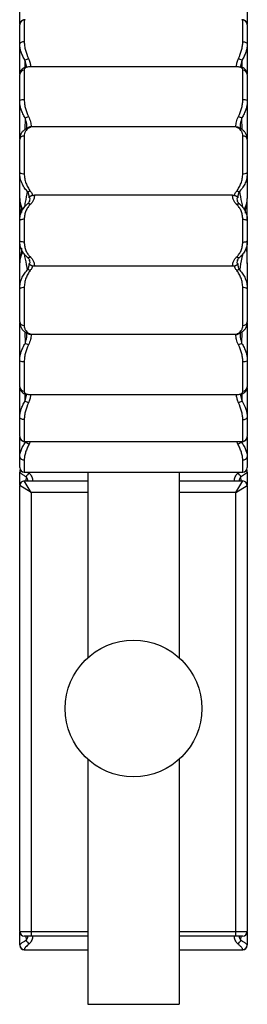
# Paper-space layout '_Inferior' of a CAD drawing. Header units: millimetres. Extents: x -216 to -116, y 580 to 1680.
# Tile 1 of 4: x -216 to -116, y 580 to 1013. Entities that reach past the tile are written whole.
import ezdxf

# ---------------------------------------------------------------- set-up
doc = ezdxf.new("R2010")
doc.units = ezdxf.units.MM

psp = doc.layouts.new('_Inferior')

# ---------------------------------------------------------------- linework, layer by layer
at = {"color": 7, "linetype": 'Continuous', "lineweight": 25}
for p, q in [((-216.39, 1010.8), (-216.39, 1024.12)), ((-116.39, 1024.12), (-116.39, 1010.8)), ((-216.39, 989), (-216.39, 1010.52)), ((-214.39, 1012.49), (-214.39, 1003)), ((-118.39, 1003), (-118.39, 1012.49)), ((-116.39, 1010.52), (-116.39, 989)), ((-214.08, 994.92), (-212.54, 995.7)), ((-120.24, 995.7), (-118.71, 994.92)), ((-212.44, 991.95), (-212.55, 991.97)), ((-120.35, 991.97), (-212.44, 991.97)), ((-120.24, 991.97), (-120.35, 991.95)), ((-216.39, 960.36), (-216.39, 988.65)), ((-214.39, 990.48), (-214.39, 977.5)), ((-118.39, 977.5), (-118.39, 990.48)), ((-116.39, 988.65), (-116.39, 960.36)), ((-121.47, 965.64), (-211.32, 965.64)), ((-214.39, 961.61), (-214.39, 945.08)), ((-118.39, 945.08), (-118.39, 961.61)), ((-216.39, 945.51), (-216.39, 960.09)), ((-116.39, 960.09), (-116.39, 945.51)), ((-122.88, 935.65), (-209.91, 935.65)), ((-216.39, 924.6), (-216.39, 934.16)), ((-212.14, 932.93), (-212.04, 933.17)), ((-120.76, 933.19), (-120.65, 932.93)), ((-116.39, 924.6), (-116.39, 934.16)), ((-216.39, 927.83), (-216.23, 927.84)), ((-216.23, 927.84), (-215.7, 929.38)), ((-216.39, 915.58), (-216.39, 924.42)), ((-214.39, 925.01), (-214.39, 914.99)), ((-118.39, 914.99), (-118.39, 925.01)), ((-116.39, 924.42), (-116.39, 915.58)), ((-216.39, 905.65), (-216.39, 915.4)), ((-116.39, 905.65), (-116.39, 915.4)), ((-116.88, 912.66), (-116.61, 911.87)), ((-116.56, 912.16), (-116.39, 912.17)), ((-212.03, 906.81), (-212.14, 907.07)), ((-120.65, 907.07), (-120.75, 906.82)), ((-122.88, 904.35), (-209.91, 904.35)), ((-216.39, 879.91), (-216.39, 894.5)), ((-214.39, 894.92), (-214.39, 878.4)), ((-118.39, 878.4), (-118.39, 894.92)), ((-116.39, 894.5), (-116.39, 879.91)), ((-216.39, 851.37), (-216.39, 879.65)), ((-116.39, 879.65), (-116.39, 851.37)), ((-121.47, 874.37), (-211.32, 874.37)), ((-214.39, 862.52), (-214.39, 849.54)), ((-118.39, 849.54), (-118.39, 862.52)), ((-216.39, 829.5), (-216.39, 851.02)), ((-116.39, 851.02), (-116.39, 829.5)), ((-212.55, 844.32), (-214.08, 845.1)), ((-212.55, 848.05), (-212.44, 848.07)), ((-212.44, 848.05), (-120.35, 848.05)), ((-120.35, 848.07), (-120.24, 848.05)), ((-118.71, 845.1), (-120.24, 844.32)), ((-214.39, 837.01), (-214.39, 827.52)), ((-118.39, 827.52), (-118.39, 837.01)), ((-216.39, 815.88), (-216.39, 829.22)), ((-213.97, 827.28), (-118.8, 827.28)), ((-116.39, 829.22), (-116.39, 815.88)), ((-216.39, 808.25), (-216.39, 813.93)), ((-214.39, 813.88), (-118.39, 813.88)), ((-186.39, 813.88), (-186.39, 732.36)), ((-146.39, 813.88), (-146.39, 732.36)), ((-116.39, 813.93), (-116.39, 808.25)), ((-211.39, 805), (-214.39, 810)), ((-214.39, 810), (-186.39, 810)), ((-146.39, 810), (-118.39, 810)), ((-121.39, 805), (-118.39, 810)), ((-216.39, 612), (-216.39, 808)), ((-211.39, 805), (-216.39, 808)), ((-211.39, 805), (-211.39, 610)), ((-121.39, 805), (-116.39, 808)), ((-121.39, 610), (-121.39, 805)), ((-116.39, 808), (-116.39, 612)), ((-186.39, 687.64), (-186.39, 580)), ((-146.39, 687.64), (-146.39, 580)), ((-216.39, 612), (-186.39, 612)), ((-216.39, 606.07), (-216.39, 611.75)), ((-146.39, 612), (-116.39, 612)), ((-116.39, 611.75), (-116.39, 606.07)), ((-186.39, 610), (-214.39, 610)), ((-118.39, 610), (-146.39, 610)), ((-214.39, 603.88), (-186.39, 603.88)), ((-146.39, 603.88), (-118.39, 603.88)), ((-186.39, 580), (-146.39, 580))]:
    psp.add_line(p, q, dxfattribs=at)
at = {"color": 8, "linetype": 'Continuous', "lineweight": 25}
for p, q in [((-213.99, 1012.69), (-214.39, 1012.49)), ((-118.39, 1012.49), (-118.81, 1012.68)), ((-214.08, 994.92), (-214.16, 991.7)), ((-118.63, 991.7), (-118.71, 994.92)), ((-214.03, 969.67), (-214.16, 964.38)), ((-118.62, 964.38), (-118.76, 969.67)), ((-214.16, 875.63), (-214.03, 870.34)), ((-118.76, 870.34), (-118.62, 875.63)), ((-214.16, 848.32), (-214.08, 845.1)), ((-118.71, 845.1), (-118.63, 848.32)), ((-214.39, 827.52), (-213.97, 827.34)), ((-211.79, 827.28), (-212.24, 826.17)), ((-120.54, 826.17), (-121, 827.28)), ((-118.8, 827.33), (-118.39, 827.52)), ((-214.39, 819.29), (-214.39, 813.88)), ((-118.39, 813.88), (-118.39, 819.29)), ((-212.73, 813.88), (-212.16, 813.34)), ((-213.6, 811.83), (-213.63, 810)), ((-119.16, 810), (-119.19, 811.83)), ((-186.39, 805), (-211.39, 805)), ((-121.39, 805), (-146.39, 805)), ((-213.63, 610), (-213.6, 608.17)), ((-119.19, 608.17), (-119.16, 610)), ((-214.39, 604.09), (-214.39, 603.88)), ((-118.39, 603.88), (-118.39, 604.09))]:
    psp.add_line(p, q, dxfattribs=at)
at = {"color": 7, "linetype": 'Continuous', "lineweight": 25, "flags": 128}
for points in [[(-214.39, 1003), (-214.78, 1002.99), (-215.16, 1002.94), (-215.51, 1002.86), (-215.81, 1002.75), (-216.06, 1002.62), (-216.24, 1002.48), (-216.36, 1002.32), (-216.39, 1002.15)], [(-118.39, 1003), (-118, 1002.99), (-117.63, 1002.94), (-117.28, 1002.86), (-116.98, 1002.75), (-116.73, 1002.62), (-116.55, 1002.48), (-116.43, 1002.32), (-116.39, 1002.15)], [(-211.72, 931.56), (-211.92, 931.68), (-212.12, 931.77), (-212.31, 931.83), (-212.49, 931.86), (-212.66, 931.86), (-212.81, 931.83), (-212.94, 931.78), (-213.05, 931.69)], [(-121.07, 931.56), (-120.87, 931.68), (-120.67, 931.77), (-120.48, 931.83), (-120.3, 931.86), (-120.13, 931.86), (-119.98, 931.83), (-119.85, 931.78), (-119.74, 931.69)], [(-116.39, 926.68), (-116.6, 926.66), (-116.75, 926.63)], [(-214.39, 925.01), (-214.78, 925), (-215.16, 924.97), (-215.51, 924.91), (-215.81, 924.84), (-216.06, 924.75), (-216.24, 924.65), (-216.36, 924.54), (-216.39, 924.42)], [(-118.39, 925.01), (-118, 925), (-117.63, 924.97), (-117.28, 924.91), (-116.98, 924.84), (-116.73, 924.75), (-116.55, 924.65), (-116.43, 924.54), (-116.39, 924.42)], [(-214.39, 914.99), (-214.78, 915), (-215.16, 915.03), (-215.51, 915.08), (-215.81, 915.16), (-216.06, 915.25), (-216.24, 915.35), (-216.36, 915.46), (-216.39, 915.58)], [(-216.39, 913.32), (-216.19, 913.34), (-216.04, 913.37)], [(-118.39, 914.99), (-118, 915), (-117.63, 915.03), (-117.28, 915.08), (-116.98, 915.16), (-116.73, 915.25), (-116.55, 915.35), (-116.43, 915.46), (-116.39, 915.58)], [(-211.72, 908.44), (-211.92, 908.32), (-212.12, 908.23), (-212.31, 908.17), (-212.49, 908.14), (-212.66, 908.14), (-212.81, 908.16), (-212.94, 908.22), (-213.05, 908.31)], [(-121.07, 908.44), (-120.87, 908.32), (-120.67, 908.23), (-120.48, 908.17), (-120.3, 908.14), (-120.13, 908.14), (-119.98, 908.16), (-119.85, 908.22), (-119.74, 908.31)], [(-214.39, 837.01), (-214.78, 837.03), (-215.16, 837.08), (-215.51, 837.16), (-215.81, 837.27), (-216.06, 837.39), (-216.24, 837.54), (-216.36, 837.7), (-216.39, 837.87)], [(-118.39, 837.01), (-118, 837.03), (-117.63, 837.08), (-117.28, 837.16), (-116.98, 837.27), (-116.73, 837.39), (-116.55, 837.54), (-116.43, 837.7), (-116.39, 837.87)]]:
    psp.add_lwpolyline(points, dxfattribs=at)
at = {"color": 7, "linetype": 'Continuous', "lineweight": 25}
psp.add_circle((-166.39, 710), 30, dxfattribs=at)
for centre, radius, start, end in [((-214.41, 1010.51), 1.99, 89.5933, 179.5875), ((-118.38, 1010.51), 1.99, 0.4125, 90.4067), ((-214.48, 988.56), 1.92, 87.4877, 177.2453), ((-118.31, 988.56), 1.92, 2.7547, 92.5123), ((-214.88, 973.91), 3.62, 82.2407, 114.6594), ((-117.91, 973.91), 3.62, 65.3406, 97.7593), ((-214.44, 973.39), 3.74, 276.392, 301.3095), ((-118.34, 973.39), 3.74, 238.6905, 263.608), ((-214.61, 959.81), 1.81, 83.263, 171.1037), ((-118.18, 959.81), 1.81, 8.8963, 96.737), ((-214.87, 947.74), 2.7, 235.6744, 280.1757), ((-117.92, 947.74), 2.7, 259.8243, 304.3256), ((-212.58, 938.73), 1.47, 248.2877, 302.9096), ((-120.21, 938.73), 1.47, 237.0904, 291.7123), ((-206.39, 934.16), 10, 180, 193.5745), ((-126.39, 934.16), 10, 346.4255, 0), ((-206.39, 905.83), 10, 166.426, 180), ((-212.58, 901.27), 1.47, 57.0341, 111.6583), ((-120.21, 901.27), 1.47, 68.3417, 122.9659), ((-214.87, 892.26), 2.71, 79.8421, 124.2446), ((-117.92, 892.26), 2.71, 55.7554, 100.1579), ((-214.61, 880.19), 1.81, 188.8887, 276.7327), ((-118.18, 880.19), 1.81, 263.2673, 351.1113), ((-214.45, 866.62), 3.74, 58.6819, 83.5692), ((-118.34, 866.62), 3.74, 96.4308, 121.3181), ((-214.88, 866.1), 3.62, 245.2976, 277.7712), ((-117.91, 866.1), 3.62, 262.2288, 294.7024), ((-214.48, 851.46), 1.92, 182.7576, 272.5146), ((-118.31, 851.46), 1.92, 267.4854, 357.2424), ((-214.41, 829.51), 1.99, 180.4145, 270.4086), ((-209.24, 831.84), 6.41, 225.9101, 242.1122), ((-123.54, 831.84), 6.41, 297.8878, 314.0899), ((-118.38, 829.51), 1.99, 269.5914, 359.5855), ((-214.66, 821.05), 1.78, 192.7526, 278.6587), ((-118.13, 821.05), 1.78, 261.3413, 347.2474), ((-214.39, 815.88), 2, 180, 270), ((-214.39, 814.12), 2, 153.7768, 180), ((-118.39, 815.88), 2, 270, 360), ((-118.39, 814.12), 2, 0, 26.2232), ((-214.39, 808), 2, 90, 180), ((-211.03, 810.82), 2.76, 114.074, 158.5225), ((-121.76, 810.82), 2.76, 21.4775, 65.926), ((-118.39, 808), 2, 360, 90), ((-214.39, 612), 2, 180, 270), ((-118.39, 612), 2, 270, 360), ((-214.41, 606.08), 1.99, 180.3625, 270.358), ((-214.39, 605.88), 2, 180, 270), ((-211.03, 609.18), 2.76, 201.4892, 245.9249), ((-121.76, 609.18), 2.76, 294.0751, 338.5108), ((-118.38, 606.08), 1.99, 269.642, 359.6375), ((-118.39, 605.88), 2, 270, 360)]:
    psp.add_arc(centre, radius, start, end, dxfattribs=at)
at = {"color": 8, "linetype": 'Continuous', "lineweight": 25}
for centre, radius, start, end in [((-212.77, 963.57), 1.44, 79.7434, 115.8425), ((-120.01, 963.57), 1.44, 64.1314, 100.2569), ((-206.81, 934.17), 9.59, 180.0457, 210.9256), ((-207.51, 933.9), 8.86, 193.2324, 211.7648), ((-125.98, 934.17), 9.59, 329.3634, 359.9549), ((-125.28, 933.9), 8.86, 328.6992, 346.2219), ((-206.81, 905.83), 9.59, 149.3657, 179.9549), ((-207.51, 906.1), 8.85, 148.7018, 166.4068), ((-212.77, 876.44), 1.44, 244.1438, 280.2419), ((-120.01, 876.44), 1.44, 259.7584, 295.8297), ((-214.44, 813.93), 1.96, 150.2158, 179.9777), ((-118.35, 813.93), 1.96, 0.0223, 29.7842)]:
    psp.add_arc(centre, radius, start, end, dxfattribs=at)
at = {"color": 7, "linetype": 'Continuous', "lineweight": 25}
for points, knots in [([(-213.97, 1012.72), (-214.02, 1012.73), (-214.23, 1012.75), (-214.7, 1012.68), (-215.35, 1012.43), (-215.94, 1011.93), (-216.34, 1011.23), (-216.37, 1010.74), (-216.39, 1010.5)], [0, 0, 0, 0, 0.062178, 0.249892, 0.437035, 0.627079, 0.820201, 1, 1, 1, 1]), ([(-116.42, 1010.55), (-116.42, 1010.65), (-116.4, 1010.99), (-116.64, 1011.63), (-117.14, 1012.23), (-117.76, 1012.58), (-118.35, 1012.73), (-118.67, 1012.73), (-118.84, 1012.73)], [0, 0, 0, 0, 0.078768, 0.272458, 0.476075, 0.651969, 0.823996, 1, 1, 1, 1]), ([(-214.08, 994.92), (-214.43, 995.5), (-214.74, 996.09), (-215.29, 997.29), (-215.54, 997.89), (-215.95, 999.11), (-216.11, 999.73), (-216.33, 1000.95), (-216.39, 1001.56), (-216.39, 1002.15)], [0, 0, 0, 0, 0.25, 0.25, 0.5, 0.5, 0.75, 0.75, 1, 1, 1, 1]), ([(-214.39, 1003), (-214.39, 1002.41), (-214.34, 1001.8), (-214.16, 1000.58), (-214.03, 999.95), (-213.54, 998.11), (-213.09, 996.9), (-212.54, 995.7)], [0, 0, 0, 0, 0.25, 0.25, 0.5, 0.5, 1, 1, 1, 1]), ([(-120.24, 995.7), (-119.7, 996.9), (-119.25, 998.11), (-118.84, 999.65), (-118.77, 999.96), (-118.64, 1000.58), (-118.58, 1000.89), (-118.44, 1001.81), (-118.39, 1002.41), (-118.39, 1003)], [0, 0, 0, 0, 0.5, 0.5, 0.625, 0.625, 0.75, 0.75, 1, 1, 1, 1]), ([(-116.39, 1002.15), (-116.39, 1001.56), (-116.45, 1000.96), (-116.62, 1000.05), (-116.69, 999.75), (-116.85, 999.13), (-116.94, 998.82), (-117.25, 997.9), (-117.49, 997.3), (-118.05, 996.1), (-118.36, 995.5), (-118.71, 994.92)], [0, 0, 0, 0, 0.25, 0.25, 0.375, 0.375, 0.5, 0.5, 0.75, 0.75, 1, 1, 1, 1]), ([(-212.75, 991.94), (-212.87, 991.94), (-213.33, 991.94), (-214.06, 991.77), (-214.94, 991.38), (-215.67, 990.77), (-216.17, 989.95), (-216.4, 989.2), (-216.37, 988.77), (-216.36, 988.66)], [0, 0, 0, 0, 0.071725, 0.272133, 0.444692, 0.608938, 0.771133, 0.94069, 1, 1, 1, 1]), ([(-212.55, 991.97), (-212.84, 991.96), (-213.09, 991.92), (-213.53, 991.8), (-213.73, 991.71), (-213.97, 991.52), (-214.04, 991.45), (-214.17, 991.3), (-214.22, 991.21), (-214.35, 990.94), (-214.39, 990.72), (-214.39, 990.48)], [0, 0, 0, 0, 0.25, 0.25, 0.5, 0.5, 0.625, 0.625, 0.75, 0.75, 1, 1, 1, 1]), ([(-118.39, 990.48), (-118.39, 990.72), (-118.44, 990.94), (-118.57, 991.21), (-118.62, 991.3), (-118.75, 991.45), (-118.82, 991.52), (-119.06, 991.71), (-119.26, 991.8), (-119.7, 991.92), (-119.95, 991.96), (-120.24, 991.97)], [0, 0, 0, 0, 0.25, 0.25, 0.375, 0.375, 0.5, 0.5, 0.75, 0.75, 1, 1, 1, 1]), ([(-116.42, 988.67), (-116.41, 988.75), (-116.38, 989.14), (-116.58, 989.87), (-117.07, 990.72), (-117.81, 991.35), (-118.63, 991.74), (-119.42, 991.93), (-119.95, 991.94), (-120.18, 991.94)], [0, 0, 0, 0, 0.040881, 0.200761, 0.372354, 0.533987, 0.694103, 0.871055, 1, 1, 1, 1]), ([(-214.03, 969.67), (-214.38, 970.24), (-214.71, 970.82), (-215.28, 972.02), (-215.52, 972.64), (-215.94, 973.91), (-216.11, 974.57), (-216.33, 975.88), (-216.39, 976.54), (-216.39, 977.2)], [0, 0, 0, 0, 0.25, 0.25, 0.5, 0.5, 0.75, 0.75, 1, 1, 1, 1]), ([(-214.39, 977.5), (-214.39, 976.86), (-214.34, 976.22), (-214.16, 974.95), (-214.03, 974.32), (-213.52, 972.47), (-213.07, 971.3), (-212.5, 970.19)], [0, 0, 0, 0, 0.25, 0.25, 0.5, 0.5, 1, 1, 1, 1]), ([(-120.29, 970.19), (-119.72, 971.3), (-119.26, 972.47), (-118.84, 974.01), (-118.77, 974.33), (-118.64, 974.96), (-118.58, 975.27), (-118.44, 976.22), (-118.39, 976.86), (-118.39, 977.5)], [0, 0, 0, 0, 0.5, 0.5, 0.625, 0.625, 0.75, 0.75, 1, 1, 1, 1]), ([(-116.39, 977.2), (-116.39, 976.54), (-116.45, 975.89), (-116.62, 974.91), (-116.69, 974.58), (-116.85, 973.93), (-116.95, 973.61), (-117.26, 972.65), (-117.51, 972.03), (-118.08, 970.82), (-118.4, 970.24), (-118.76, 969.67)], [0, 0, 0, 0, 0.25, 0.25, 0.375, 0.375, 0.5, 0.5, 0.75, 0.75, 1, 1, 1, 1]), ([(-212.5, 970.19), (-212.12, 969.44), (-211.86, 968.66), (-211.59, 967.51), (-211.51, 967.13), (-211.4, 966.37), (-211.35, 966), (-211.32, 965.64)], [0, 0, 0, 0, 0.5, 0.5, 0.75, 0.75, 1, 1, 1, 1]), ([(-121.47, 965.64), (-121.44, 966), (-121.39, 966.37), (-121.28, 967.13), (-121.2, 967.51), (-120.93, 968.66), (-120.67, 969.44), (-120.29, 970.19)], [0, 0, 0, 0, 0.25, 0.25, 0.5, 0.5, 1, 1, 1, 1]), ([(-212.31, 965.47), (-212.38, 965.43), (-212.58, 965.33), (-212.83, 965.18), (-213.08, 965.02), (-213.38, 964.88), (-213.42, 964.86)], [0, 0, 0, 0, 0.1572515, 0.4802137, 0.9232871, 1, 1, 1, 1]), ([(-211.48, 965.64), (-211.57, 965.58), (-211.7, 965.49), (-212.03, 965.28), (-212.24, 965.14), (-212.52, 964.99)], [0, 0, 0, 0, 0.5, 0.5, 1, 1, 1, 1]), ([(-211.48, 965.64), (-211.6, 965.63), (-211.83, 965.62), (-212.12, 965.56), (-212.25, 965.49), (-212.3, 965.46)], [0, 0, 0, 0, 0.360067, 0.718795, 1, 1, 1, 1]), ([(-120.27, 964.99), (-120.54, 965.14), (-120.76, 965.28), (-121.09, 965.5), (-121.21, 965.58), (-121.31, 965.64)], [0, 0, 0, 0, 0.5, 0.5, 1, 1, 1, 1]), ([(-121.31, 965.64), (-121.19, 965.63), (-120.96, 965.62), (-120.67, 965.56), (-120.54, 965.49), (-120.49, 965.46)], [0, 0, 0, 0, 0.362996, 0.724643, 1, 1, 1, 1]), ([(-119.36, 964.86), (-119.5, 964.93), (-119.86, 965.11), (-120.08, 965.26), (-120.38, 965.41), (-120.49, 965.47)], [0, 0, 0, 0, 0.276304, 0.731627, 1, 1, 1, 1]), ([(-213.4, 964.85), (-213.45, 964.83), (-213.88, 964.66), (-214.58, 964.14), (-215.42, 963.28), (-216.02, 962.21), (-216.36, 961.13), (-216.36, 960.38), (-216.36, 960.08)], [0, 0, 0, 0, 0.029624, 0.24603, 0.450215, 0.648504, 0.859484, 1, 1, 1, 1]), ([(-212.52, 964.99), (-212.8, 964.83), (-213.06, 964.64), (-213.51, 964.21), (-213.71, 963.96), (-213.96, 963.53), (-214.03, 963.38), (-214.16, 963.07), (-214.21, 962.9), (-214.35, 962.39), (-214.39, 962.02), (-214.39, 961.61)], [0, 0, 0, 0, 0.25, 0.25, 0.5, 0.5, 0.625, 0.625, 0.75, 0.75, 1, 1, 1, 1]), ([(-118.39, 961.61), (-118.39, 962.02), (-118.44, 962.39), (-118.58, 962.91), (-118.63, 963.07), (-118.76, 963.39), (-118.83, 963.54), (-119.08, 963.96), (-119.28, 964.21), (-119.73, 964.64), (-119.99, 964.83), (-120.27, 964.99)], [0, 0, 0, 0, 0.25, 0.25, 0.375, 0.375, 0.5, 0.5, 0.75, 0.75, 1, 1, 1, 1]), ([(-116.43, 960.19), (-116.43, 960.39), (-116.41, 961.04), (-116.7, 962.04), (-117.27, 963.15), (-118.1, 964.05), (-118.83, 964.6), (-119.29, 964.81), (-119.39, 964.85)], [0, 0, 0, 0, 0.094641, 0.306968, 0.518147, 0.727381, 0.941857, 1, 1, 1, 1]), ([(-213.12, 937.36), (-213.61, 937.88), (-214.05, 938.44), (-214.83, 939.65), (-215.17, 940.3), (-215.61, 941.34), (-215.74, 941.7), (-215.97, 942.42), (-216.07, 942.79), (-216.23, 943.55), (-216.29, 943.93), (-216.37, 944.71), (-216.39, 945.11), (-216.39, 945.51)], [0, 0, 0, 0, 0.25, 0.25, 0.5, 0.5, 0.625, 0.625, 0.75, 0.75, 0.875, 0.875, 1, 1, 1, 1]), ([(-216.39, 934.16), (-216.39, 935.19), (-216.39, 936.17), (-216.39, 938.12), (-216.39, 939.07), (-216.39, 941.88), (-216.39, 943.71), (-216.39, 945.51)], [0, 0, 0, 0, 0.25, 0.25, 0.5, 0.5, 1, 1, 1, 1]), ([(-214.39, 945.08), (-214.39, 944.7), (-214.38, 944.33), (-214.31, 943.61), (-214.26, 943.25), (-214.13, 942.55), (-214.05, 942.21), (-213.87, 941.53), (-213.76, 941.2), (-213.41, 940.24), (-213.14, 939.64), (-212.51, 938.51), (-212.16, 937.98), (-211.78, 937.49)], [0, 0, 0, 0, 0.125, 0.125, 0.25, 0.25, 0.375, 0.375, 0.5, 0.5, 0.75, 0.75, 1, 1, 1, 1]), ([(-121.01, 937.49), (-120.62, 937.98), (-120.27, 938.52), (-119.64, 939.65), (-119.37, 940.25), (-119.02, 941.21), (-118.92, 941.54), (-118.73, 942.22), (-118.66, 942.56), (-118.47, 943.61), (-118.39, 944.33), (-118.39, 945.08)], [0, 0, 0, 0, 0.25, 0.25, 0.5, 0.5, 0.625, 0.625, 0.75, 0.75, 1, 1, 1, 1]), ([(-116.39, 945.51), (-116.39, 944.71), (-116.48, 943.93), (-116.72, 942.81), (-116.81, 942.44), (-117.04, 941.71), (-117.17, 941.35), (-117.61, 940.31), (-117.95, 939.67), (-118.74, 938.45), (-119.18, 937.88), (-119.67, 937.36)], [0, 0, 0, 0, 0.25, 0.25, 0.375, 0.375, 0.5, 0.5, 0.75, 0.75, 1, 1, 1, 1]), ([(-116.39, 945.51), (-116.39, 943.71), (-116.39, 941.88), (-116.39, 939.07), (-116.39, 938.12), (-116.39, 936.17), (-116.39, 935.19), (-116.39, 934.16)], [0, 0, 0, 0, 0.5, 0.5, 0.75, 0.75, 1, 1, 1, 1]), ([(-212.2, 934.49), (-212.19, 934.65), (-212.2, 934.84), (-212.23, 935.24), (-212.26, 935.46), (-212.35, 935.83), (-212.38, 935.95), (-212.47, 936.22), (-212.52, 936.35), (-212.71, 936.77), (-212.88, 937.06), (-213.12, 937.36)], [0, 0, 0, 0, 0.25, 0.25, 0.5, 0.5, 0.625, 0.625, 0.75, 0.75, 1, 1, 1, 1]), ([(-210.71, 935.53), (-210.81, 935.5), (-210.9, 935.47), (-211.07, 935.41), (-211.14, 935.38), (-211.35, 935.29), (-211.46, 935.23), (-211.64, 935.13), (-211.72, 935.08), (-211.84, 934.99), (-211.89, 934.95), (-212.01, 934.82), (-212.07, 934.75), (-212.15, 934.61), (-212.18, 934.55), (-212.2, 934.49)], [0, 0, 0, 0, 0.0625, 0.0625, 0.125, 0.125, 0.25, 0.25, 0.375, 0.375, 0.5, 0.5, 0.75, 0.75, 1, 1, 1, 1]), ([(-211.78, 937.49), (-211.51, 937.16), (-211.31, 936.83), (-210.96, 936.17), (-210.82, 935.85), (-210.71, 935.53)], [0, 0, 0, 0, 0.5, 0.5, 1, 1, 1, 1]), ([(-209.91, 935.65), (-209.9, 935.4), (-209.92, 935.13), (-210.01, 934.51), (-210.1, 934.18), (-210.29, 933.64), (-210.37, 933.46), (-210.55, 933.08), (-210.66, 932.89), (-211.03, 932.31), (-211.33, 931.93), (-211.72, 931.56)], [0, 0, 0, 0, 0.25, 0.25, 0.5, 0.5, 0.625, 0.625, 0.75, 0.75, 1, 1, 1, 1]), ([(-210.71, 935.53), (-210.58, 935.57), (-210.45, 935.6), (-210.19, 935.64), (-210.05, 935.65), (-209.91, 935.65)], [0, 0, 0, 0, 0.5, 0.5, 1, 1, 1, 1]), ([(-121.07, 931.56), (-121.46, 931.93), (-121.76, 932.31), (-122.13, 932.89), (-122.24, 933.08), (-122.42, 933.46), (-122.5, 933.64), (-122.69, 934.18), (-122.77, 934.51), (-122.87, 935.13), (-122.89, 935.4), (-122.88, 935.65)], [0, 0, 0, 0, 0.25, 0.25, 0.375, 0.375, 0.5, 0.5, 0.75, 0.75, 1, 1, 1, 1]), ([(-122.88, 935.65), (-122.74, 935.65), (-122.6, 935.64), (-122.34, 935.6), (-122.21, 935.57), (-122.08, 935.53)], [0, 0, 0, 0, 0.5, 0.5, 1, 1, 1, 1]), ([(-122.08, 935.53), (-121.97, 935.85), (-121.83, 936.17), (-121.48, 936.83), (-121.27, 937.16), (-121.01, 937.49)], [0, 0, 0, 0, 0.5, 0.5, 1, 1, 1, 1]), ([(-122.08, 935.53), (-121.98, 935.5), (-121.89, 935.47), (-121.72, 935.41), (-121.64, 935.38), (-121.44, 935.29), (-121.33, 935.23), (-121.15, 935.13), (-121.07, 935.08), (-120.95, 934.99), (-120.9, 934.95), (-120.77, 934.82), (-120.72, 934.75), (-120.64, 934.61), (-120.61, 934.55), (-120.59, 934.49)], [0, 0, 0, 0, 0.0625, 0.0625, 0.125, 0.125, 0.25, 0.25, 0.375, 0.375, 0.5, 0.5, 0.75, 0.75, 1, 1, 1, 1]), ([(-119.67, 937.36), (-119.91, 937.06), (-120.08, 936.77), (-120.26, 936.35), (-120.32, 936.22), (-120.4, 935.95), (-120.44, 935.83), (-120.52, 935.46), (-120.56, 935.24), (-120.59, 934.84), (-120.59, 934.65), (-120.59, 934.49)], [0, 0, 0, 0, 0.25, 0.25, 0.375, 0.375, 0.5, 0.5, 0.75, 0.75, 1, 1, 1, 1]), ([(-216.39, 924.42), (-216.39, 925.15), (-216.31, 925.86), (-216.01, 927.22), (-215.78, 927.89), (-215.2, 929.12), (-214.84, 929.69), (-214.02, 930.77), (-213.56, 931.25), (-213.05, 931.69)], [0, 0, 0, 0, 0.25, 0.25, 0.5, 0.5, 0.75, 0.75, 1, 1, 1, 1]), ([(-216.13, 931.87), (-216.04, 931.47), (-215.87, 930.73), (-215.75, 929.8), (-215.67, 929.04), (-215.62, 928.4), (-215.6, 928.08), (-215.6, 928.05)], [0, 0, 0, 0, 0.336285, 0.635355, 0.78115, 0.977949, 1, 1, 1, 1]), ([(-211.72, 931.56), (-212.13, 931.16), (-212.51, 930.72), (-213.16, 929.75), (-213.44, 929.23), (-213.9, 928.13), (-214.08, 927.53), (-214.33, 926.31), (-214.39, 925.67), (-214.39, 925.01)], [0, 0, 0, 0, 0.25, 0.25, 0.5, 0.5, 0.75, 0.75, 1, 1, 1, 1]), ([(-212.01, 933.15), (-212.02, 933.11), (-212.06, 932.95), (-212.29, 932.53), (-212.61, 932.06), (-212.94, 931.8), (-213.03, 931.74)], [0, 0, 0, 0, 0.123297, 0.518174, 0.873876, 1, 1, 1, 1]), ([(-118.39, 925.01), (-118.39, 925.34), (-118.41, 925.67), (-118.47, 926.31), (-118.52, 926.63), (-118.71, 927.55), (-118.89, 928.13), (-119.23, 928.97), (-119.36, 929.24), (-119.64, 929.76), (-119.8, 930), (-120.28, 930.72), (-120.65, 931.16), (-121.07, 931.56)], [0, 0, 0, 0, 0.125, 0.125, 0.25, 0.25, 0.5, 0.5, 0.625, 0.625, 0.75, 0.75, 1, 1, 1, 1]), ([(-119.76, 931.74), (-119.87, 931.83), (-120.22, 932.11), (-120.54, 932.59), (-120.74, 932.99), (-120.78, 933.14), (-120.78, 933.17)], [0, 0, 0, 0, 0.170406, 0.514635, 0.906278, 1, 1, 1, 1]), ([(-119.74, 931.69), (-119.23, 931.25), (-118.77, 930.77), (-118.16, 929.98), (-117.97, 929.7), (-117.62, 929.12), (-117.45, 928.82), (-117.01, 927.89), (-116.79, 927.24), (-116.55, 926.21), (-116.49, 925.86), (-116.41, 925.15), (-116.39, 924.79), (-116.39, 924.42)], [0, 0, 0, 0, 0.25, 0.25, 0.375, 0.375, 0.5, 0.5, 0.75, 0.75, 0.875, 0.875, 1, 1, 1, 1]), ([(-117.19, 927.73), (-117.19, 927.74), (-117.19, 928.22), (-117.14, 929.03), (-117.01, 930.22), (-116.86, 931.09), (-116.7, 931.68), (-116.67, 931.78)], [0, 0, 0, 0, 0.006995, 0.264951, 0.550634, 0.920961, 1, 1, 1, 1]), ([(-213.05, 908.31), (-213.56, 908.75), (-214.02, 909.23), (-214.63, 910.02), (-214.82, 910.3), (-215.17, 910.88), (-215.34, 911.18), (-215.77, 912.11), (-216, 912.76), (-216.23, 913.78), (-216.29, 914.14), (-216.37, 914.85), (-216.39, 915.21), (-216.39, 915.58)], [0, 0, 0, 0, 0.25, 0.25, 0.375, 0.375, 0.5, 0.5, 0.75, 0.75, 0.875, 0.875, 1, 1, 1, 1]), ([(-214.39, 914.99), (-214.39, 914.66), (-214.38, 914.33), (-214.31, 913.69), (-214.27, 913.37), (-214.08, 912.45), (-213.9, 911.86), (-213.55, 911.03), (-213.42, 910.76), (-213.14, 910.24), (-212.99, 909.99), (-212.5, 909.28), (-212.14, 908.84), (-211.72, 908.44)], [0, 0, 0, 0, 0.125, 0.125, 0.25, 0.25, 0.5, 0.5, 0.625, 0.625, 0.75, 0.75, 1, 1, 1, 1]), ([(-121.07, 908.44), (-120.65, 908.84), (-120.28, 909.28), (-119.63, 910.25), (-119.35, 910.76), (-118.89, 911.87), (-118.7, 912.46), (-118.46, 913.69), (-118.39, 914.33), (-118.39, 914.99)], [0, 0, 0, 0, 0.25, 0.25, 0.5, 0.5, 0.75, 0.75, 1, 1, 1, 1]), ([(-116.39, 915.58), (-116.39, 914.85), (-116.47, 914.14), (-116.78, 912.78), (-117.01, 912.11), (-117.59, 910.88), (-117.94, 910.3), (-118.77, 909.23), (-119.23, 908.75), (-119.74, 908.31)], [0, 0, 0, 0, 0.25, 0.25, 0.5, 0.5, 0.75, 0.75, 1, 1, 1, 1]), ([(-215.6, 912.27), (-215.6, 912.26), (-215.6, 911.78), (-215.65, 910.97), (-215.78, 909.78), (-215.93, 908.91), (-216.09, 908.32), (-216.11, 908.22)], [0, 0, 0, 0, 0.006995, 0.264954, 0.550639, 0.920969, 1, 1, 1, 1]), ([(-116.39, 905.83), (-116.39, 906.83), (-116.41, 907.82), (-116.49, 909.83), (-116.55, 910.84), (-116.61, 911.87)], [0, 0, 0, 0, 0.5, 0.5, 1, 1, 1, 1]), ([(-216.39, 894.5), (-216.39, 896.29), (-216.39, 898.12), (-216.39, 900.93), (-216.39, 901.88), (-216.39, 903.82), (-216.39, 904.81), (-216.39, 905.83)], [0, 0, 0, 0, 0.5, 0.5, 0.75, 0.75, 1, 1, 1, 1]), ([(-213.12, 902.64), (-212.88, 902.94), (-212.71, 903.23), (-212.52, 903.65), (-212.47, 903.78), (-212.38, 904.05), (-212.35, 904.17), (-212.26, 904.54), (-212.23, 904.76), (-212.2, 905.16), (-212.19, 905.35), (-212.2, 905.51)], [0, 0, 0, 0, 0.25, 0.25, 0.375, 0.375, 0.5, 0.5, 0.75, 0.75, 1, 1, 1, 1]), ([(-213.03, 908.26), (-212.92, 908.17), (-212.57, 907.89), (-212.25, 907.41), (-212.04, 907.01), (-212.01, 906.86), (-212, 906.83)], [0, 0, 0, 0, 0.1703163, 0.5144937, 0.9061034, 1, 1, 1, 1]), ([(-210.7, 904.47), (-210.8, 904.5), (-210.9, 904.53), (-211.06, 904.59), (-211.14, 904.62), (-211.35, 904.71), (-211.46, 904.77), (-211.64, 904.87), (-211.71, 904.92), (-211.84, 905.01), (-211.89, 905.05), (-212.01, 905.18), (-212.07, 905.25), (-212.15, 905.39), (-212.18, 905.45), (-212.2, 905.51)], [0, 0, 0, 0, 0.0625, 0.0625, 0.125, 0.125, 0.25, 0.25, 0.375, 0.375, 0.5, 0.5, 0.75, 0.75, 1, 1, 1, 1]), ([(-210.7, 904.47), (-210.82, 904.15), (-210.96, 903.83), (-211.3, 903.17), (-211.51, 902.84), (-211.78, 902.51)], [0, 0, 0, 0, 0.5, 0.5, 1, 1, 1, 1]), ([(-211.72, 908.44), (-211.33, 908.07), (-211.03, 907.68), (-210.66, 907.11), (-210.55, 906.92), (-210.37, 906.54), (-210.29, 906.36), (-210.1, 905.82), (-210.01, 905.49), (-209.92, 904.87), (-209.9, 904.6), (-209.91, 904.35)], [0, 0, 0, 0, 0.25, 0.25, 0.375, 0.375, 0.5, 0.5, 0.75, 0.75, 1, 1, 1, 1]), ([(-209.91, 904.35), (-210.05, 904.35), (-210.18, 904.36), (-210.45, 904.4), (-210.58, 904.43), (-210.7, 904.47)], [0, 0, 0, 0, 0.5, 0.5, 1, 1, 1, 1]), ([(-122.88, 904.35), (-122.89, 904.6), (-122.87, 904.87), (-122.77, 905.49), (-122.69, 905.82), (-122.5, 906.36), (-122.42, 906.54), (-122.23, 906.92), (-122.13, 907.11), (-121.76, 907.68), (-121.46, 908.07), (-121.07, 908.44)], [0, 0, 0, 0, 0.25, 0.25, 0.5, 0.5, 0.625, 0.625, 0.75, 0.75, 1, 1, 1, 1]), ([(-122.08, 904.47), (-122.21, 904.43), (-122.34, 904.4), (-122.6, 904.36), (-122.74, 904.35), (-122.88, 904.35)], [0, 0, 0, 0, 0.5, 0.5, 1, 1, 1, 1]), ([(-122.08, 904.47), (-121.98, 904.5), (-121.89, 904.53), (-121.72, 904.59), (-121.65, 904.62), (-121.44, 904.71), (-121.33, 904.77), (-121.15, 904.87), (-121.07, 904.92), (-120.95, 905.01), (-120.9, 905.05), (-120.78, 905.18), (-120.72, 905.25), (-120.64, 905.39), (-120.61, 905.45), (-120.59, 905.51)], [0, 0, 0, 0, 0.0625, 0.0625, 0.125, 0.125, 0.25, 0.25, 0.375, 0.375, 0.5, 0.5, 0.75, 0.75, 1, 1, 1, 1]), ([(-121.01, 902.51), (-121.27, 902.84), (-121.48, 903.17), (-121.83, 903.83), (-121.97, 904.15), (-122.08, 904.47)], [0, 0, 0, 0, 0.5, 0.5, 1, 1, 1, 1]), ([(-120.78, 906.84), (-120.77, 906.88), (-120.73, 907.05), (-120.51, 907.47), (-120.18, 907.94), (-119.85, 908.2), (-119.76, 908.26)], [0, 0, 0, 0, 0.119718, 0.515068, 0.870423, 1, 1, 1, 1]), ([(-120.59, 905.51), (-120.6, 905.35), (-120.59, 905.16), (-120.56, 904.76), (-120.53, 904.54), (-120.44, 904.17), (-120.4, 904.05), (-120.32, 903.78), (-120.26, 903.65), (-120.08, 903.23), (-119.91, 902.94), (-119.67, 902.64)], [0, 0, 0, 0, 0.25, 0.25, 0.5, 0.5, 0.625, 0.625, 0.75, 0.75, 1, 1, 1, 1]), ([(-116.39, 905.83), (-116.39, 904.81), (-116.39, 903.82), (-116.39, 901.88), (-116.39, 900.93), (-116.39, 898.12), (-116.39, 896.29), (-116.39, 894.5)], [0, 0, 0, 0, 0.25, 0.25, 0.5, 0.5, 1, 1, 1, 1]), ([(-216.39, 894.5), (-216.39, 895.29), (-216.31, 896.07), (-216.07, 897.19), (-215.98, 897.56), (-215.75, 898.29), (-215.62, 898.65), (-215.18, 899.69), (-214.84, 900.33), (-214.05, 901.55), (-213.61, 902.12), (-213.12, 902.64)], [0, 0, 0, 0, 0.25, 0.25, 0.375, 0.375, 0.5, 0.5, 0.75, 0.75, 1, 1, 1, 1]), ([(-211.78, 902.51), (-212.16, 902.01), (-212.52, 901.48), (-213.14, 900.35), (-213.42, 899.75), (-213.77, 898.79), (-213.87, 898.46), (-214.05, 897.78), (-214.13, 897.44), (-214.32, 896.39), (-214.39, 895.67), (-214.39, 894.92)], [0, 0, 0, 0, 0.25, 0.25, 0.5, 0.5, 0.625, 0.625, 0.75, 0.75, 1, 1, 1, 1]), ([(-118.39, 894.92), (-118.39, 895.3), (-118.41, 895.67), (-118.48, 896.39), (-118.53, 896.75), (-118.66, 897.45), (-118.74, 897.79), (-118.92, 898.47), (-119.03, 898.8), (-119.37, 899.76), (-119.65, 900.36), (-120.27, 901.49), (-120.62, 902.01), (-121.01, 902.51)], [0, 0, 0, 0, 0.125, 0.125, 0.25, 0.25, 0.375, 0.375, 0.5, 0.5, 0.75, 0.75, 1, 1, 1, 1]), ([(-119.67, 902.64), (-119.18, 902.12), (-118.74, 901.56), (-117.96, 900.35), (-117.61, 899.7), (-117.18, 898.66), (-117.04, 898.3), (-116.82, 897.58), (-116.72, 897.21), (-116.56, 896.45), (-116.5, 896.07), (-116.42, 895.29), (-116.39, 894.89), (-116.39, 894.5)], [0, 0, 0, 0, 0.25, 0.25, 0.5, 0.5, 0.625, 0.625, 0.75, 0.75, 0.875, 0.875, 1, 1, 1, 1]), ([(-216.35, 879.82), (-216.36, 879.62), (-216.38, 878.97), (-216.09, 877.96), (-215.52, 876.85), (-214.69, 875.96), (-213.96, 875.4), (-213.49, 875.2), (-213.39, 875.16)], [0, 0, 0, 0, 0.094672, 0.306985, 0.518144, 0.727358, 0.941814, 1, 1, 1, 1]), ([(-119.39, 875.15), (-119.34, 875.18), (-118.9, 875.35), (-118.21, 875.87), (-117.37, 876.73), (-116.77, 877.8), (-116.43, 878.87), (-116.43, 879.62), (-116.43, 879.92)], [0, 0, 0, 0, 0.029488, 0.24589, 0.450065, 0.648336, 0.859301, 1, 1, 1, 1]), ([(-214.39, 878.4), (-214.39, 877.99), (-214.35, 877.62), (-214.21, 877.1), (-214.16, 876.94), (-214.03, 876.62), (-213.95, 876.47), (-213.71, 876.05), (-213.51, 875.8), (-213.06, 875.37), (-212.8, 875.18), (-212.52, 875.02)], [0, 0, 0, 0, 0.25, 0.25, 0.375, 0.375, 0.5, 0.5, 0.75, 0.75, 1, 1, 1, 1]), ([(-213.43, 875.15), (-213.29, 875.08), (-212.93, 874.9), (-212.7, 874.75), (-212.41, 874.6), (-212.3, 874.54)], [0, 0, 0, 0, 0.276544, 0.732404, 1, 1, 1, 1]), ([(-212.52, 875.02), (-212.24, 874.87), (-212.03, 874.73), (-211.7, 874.51), (-211.57, 874.43), (-211.48, 874.37)], [0, 0, 0, 0, 0.5, 0.5, 1, 1, 1, 1]), ([(-211.32, 874.37), (-211.35, 874.01), (-211.4, 873.64), (-211.51, 872.88), (-211.59, 872.5), (-211.86, 871.35), (-212.12, 870.58), (-212.5, 869.82)], [0, 0, 0, 0, 0.25, 0.25, 0.5, 0.5, 1, 1, 1, 1]), ([(-211.48, 874.37), (-211.6, 874.38), (-211.83, 874.39), (-212.12, 874.45), (-212.24, 874.52), (-212.3, 874.55)], [0, 0, 0, 0, 0.364395, 0.727435, 1, 1, 1, 1]), ([(-120.29, 869.82), (-120.67, 870.58), (-120.93, 871.35), (-121.2, 872.5), (-121.28, 872.88), (-121.39, 873.64), (-121.44, 874.01), (-121.47, 874.37)], [0, 0, 0, 0, 0.5, 0.5, 0.75, 0.75, 1, 1, 1, 1]), ([(-121.31, 874.37), (-121.21, 874.43), (-121.09, 874.51), (-120.75, 874.73), (-120.54, 874.87), (-120.27, 875.02)], [0, 0, 0, 0, 0.5, 0.5, 1, 1, 1, 1]), ([(-121.31, 874.37), (-121.19, 874.38), (-120.95, 874.39), (-120.67, 874.45), (-120.54, 874.52), (-120.49, 874.55)], [0, 0, 0, 0, 0.36113, 0.720917, 1, 1, 1, 1]), ([(-120.48, 874.54), (-120.41, 874.58), (-120.21, 874.68), (-119.96, 874.83), (-119.7, 874.99), (-119.41, 875.13), (-119.37, 875.14)], [0, 0, 0, 0, 0.159438, 0.483559, 0.924825, 1, 1, 1, 1]), ([(-120.27, 875.02), (-119.99, 875.18), (-119.73, 875.37), (-119.28, 875.8), (-119.08, 876.05), (-118.83, 876.47), (-118.76, 876.62), (-118.63, 876.94), (-118.58, 877.1), (-118.44, 877.62), (-118.39, 877.99), (-118.39, 878.4)], [0, 0, 0, 0, 0.25, 0.25, 0.5, 0.5, 0.625, 0.625, 0.75, 0.75, 1, 1, 1, 1]), ([(-216.39, 862.82), (-216.39, 863.47), (-216.33, 864.13), (-216.17, 865.11), (-216.1, 865.43), (-215.94, 866.08), (-215.84, 866.41), (-215.53, 867.36), (-215.28, 867.98), (-214.71, 869.19), (-214.38, 869.78), (-214.03, 870.34)], [0, 0, 0, 0, 0.25, 0.25, 0.375, 0.375, 0.5, 0.5, 0.75, 0.75, 1, 1, 1, 1]), ([(-212.5, 869.82), (-213.07, 868.71), (-213.53, 867.54), (-213.94, 866), (-214.02, 865.69), (-214.15, 865.06), (-214.21, 864.74), (-214.34, 863.79), (-214.39, 863.16), (-214.39, 862.52)], [0, 0, 0, 0, 0.5, 0.5, 0.625, 0.625, 0.75, 0.75, 1, 1, 1, 1]), ([(-118.39, 862.52), (-118.39, 863.16), (-118.44, 863.79), (-118.63, 865.06), (-118.76, 865.7), (-119.26, 867.54), (-119.72, 868.71), (-120.29, 869.82)], [0, 0, 0, 0, 0.25, 0.25, 0.5, 0.5, 1, 1, 1, 1]), ([(-118.76, 870.34), (-118.4, 869.78), (-118.08, 869.19), (-117.51, 867.99), (-117.26, 867.38), (-116.85, 866.11), (-116.68, 865.45), (-116.45, 864.13), (-116.39, 863.48), (-116.39, 862.82)], [0, 0, 0, 0, 0.25, 0.25, 0.5, 0.5, 0.75, 0.75, 1, 1, 1, 1]), ([(-216.37, 851.35), (-216.38, 851.27), (-216.41, 850.88), (-216.21, 850.15), (-215.72, 849.3), (-214.98, 848.67), (-214.16, 848.28), (-213.37, 848.09), (-212.84, 848.08), (-212.61, 848.08)], [0, 0, 0, 0, 0.040947, 0.200885, 0.372535, 0.534228, 0.69441, 0.871444, 1, 1, 1, 1]), ([(-214.39, 849.54), (-214.39, 849.3), (-214.35, 849.08), (-214.22, 848.81), (-214.17, 848.72), (-214.04, 848.57), (-213.97, 848.5), (-213.73, 848.31), (-213.53, 848.22), (-213.09, 848.1), (-212.84, 848.06), (-212.55, 848.05)], [0, 0, 0, 0, 0.25, 0.25, 0.375, 0.375, 0.5, 0.5, 0.75, 0.75, 1, 1, 1, 1]), ([(-120.24, 848.05), (-119.95, 848.06), (-119.7, 848.1), (-119.25, 848.22), (-119.06, 848.31), (-118.82, 848.5), (-118.75, 848.57), (-118.62, 848.72), (-118.57, 848.81), (-118.44, 849.08), (-118.39, 849.3), (-118.39, 849.54)], [0, 0, 0, 0, 0.25, 0.25, 0.5, 0.5, 0.625, 0.625, 0.75, 0.75, 1, 1, 1, 1]), ([(-120.04, 848.08), (-119.92, 848.08), (-119.45, 848.08), (-118.72, 848.25), (-117.85, 848.64), (-117.11, 849.26), (-116.61, 850.07), (-116.39, 850.82), (-116.42, 851.25), (-116.42, 851.36)], [0, 0, 0, 0, 0.071765, 0.272193, 0.444799, 0.609102, 0.771366, 0.940984, 1, 1, 1, 1]), ([(-216.39, 837.87), (-216.39, 838.46), (-216.33, 839.06), (-216.17, 839.97), (-216.1, 840.27), (-215.94, 840.89), (-215.85, 841.2), (-215.54, 842.11), (-215.3, 842.72), (-214.74, 843.92), (-214.43, 844.52), (-214.08, 845.1)], [0, 0, 0, 0, 0.25, 0.25, 0.375, 0.375, 0.5, 0.5, 0.75, 0.75, 1, 1, 1, 1]), ([(-212.55, 844.32), (-213.09, 843.12), (-213.54, 841.91), (-213.95, 840.37), (-214.02, 840.06), (-214.15, 839.44), (-214.21, 839.13), (-214.34, 838.21), (-214.39, 837.61), (-214.39, 837.01)], [0, 0, 0, 0, 0.5, 0.5, 0.625, 0.625, 0.75, 0.75, 1, 1, 1, 1]), ([(-118.39, 837.01), (-118.39, 837.61), (-118.44, 838.22), (-118.63, 839.44), (-118.76, 840.07), (-119.25, 841.91), (-119.7, 843.12), (-120.24, 844.32)], [0, 0, 0, 0, 0.25, 0.25, 0.5, 0.5, 1, 1, 1, 1]), ([(-118.71, 845.1), (-118.02, 843.93), (-117.46, 842.74), (-116.84, 840.91), (-116.68, 840.29), (-116.45, 839.06), (-116.39, 838.46), (-116.39, 837.87)], [0, 0, 0, 0, 0.5, 0.5, 0.75, 0.75, 1, 1, 1, 1]), ([(-216.39, 820.65), (-216.39, 821.15), (-216.32, 821.66), (-216.13, 822.46), (-216.05, 822.73), (-215.87, 823.28), (-215.76, 823.56), (-215.4, 824.4), (-215.12, 824.96), (-214.47, 826.1), (-214.1, 826.67), (-213.71, 827.24)], [0, 0, 0, 0, 0.25, 0.25, 0.375, 0.375, 0.5, 0.5, 0.75, 0.75, 1, 1, 1, 1]), ([(-216.37, 829.47), (-216.37, 829.37), (-216.39, 829.02), (-216.15, 828.39), (-215.65, 827.79), (-215.02, 827.44), (-214.44, 827.29), (-214.11, 827.29), (-213.95, 827.29)], [0, 0, 0, 0, 0.0791191, 0.272751, 0.4762249, 0.6520839, 0.8241635, 1, 1, 1, 1]), ([(-119.08, 827.24), (-118.68, 826.67), (-118.32, 826.1), (-117.68, 824.98), (-117.39, 824.41), (-117.03, 823.57), (-116.93, 823.29), (-116.74, 822.74), (-116.66, 822.47), (-116.46, 821.67), (-116.39, 821.15), (-116.39, 820.65)], [0, 0, 0, 0, 0.25, 0.25, 0.5, 0.5, 0.625, 0.625, 0.75, 0.75, 1, 1, 1, 1]), ([(-118.82, 827.3), (-118.77, 827.29), (-118.55, 827.27), (-118.08, 827.34), (-117.43, 827.59), (-116.84, 828.1), (-116.45, 828.79), (-116.42, 829.28), (-116.4, 829.52)], [0, 0, 0, 0, 0.064814, 0.251981, 0.439178, 0.629253, 0.822354, 1, 1, 1, 1]), ([(-212.24, 826.17), (-212.56, 825.57), (-212.85, 824.98), (-213.36, 823.79), (-213.59, 823.2), (-213.87, 822.33), (-213.96, 822.03), (-214.11, 821.46), (-214.18, 821.17), (-214.34, 820.34), (-214.39, 819.8), (-214.39, 819.29)], [0, 0, 0, 0, 0.25, 0.25, 0.5, 0.5, 0.625, 0.625, 0.75, 0.75, 1, 1, 1, 1]), ([(-118.39, 819.29), (-118.39, 819.8), (-118.45, 820.34), (-118.61, 821.17), (-118.68, 821.46), (-118.83, 822.03), (-118.91, 822.33), (-119.2, 823.2), (-119.43, 823.79), (-119.94, 824.98), (-120.23, 825.57), (-120.54, 826.17)], [0, 0, 0, 0, 0.25, 0.25, 0.375, 0.375, 0.5, 0.5, 0.75, 0.75, 1, 1, 1, 1]), ([(-213.6, 811.83), (-214.03, 812.07), (-214.41, 812.31), (-214.92, 812.64), (-215.08, 812.75), (-215.38, 812.95), (-215.51, 813.05), (-215.88, 813.33), (-216.07, 813.49), (-216.33, 813.75), (-216.39, 813.86), (-216.39, 813.93)], [0, 0, 0, 0, 0.25, 0.25, 0.375, 0.375, 0.5, 0.5, 0.75, 0.75, 1, 1, 1, 1]), ([(-116.39, 813.93), (-116.39, 813.86), (-116.46, 813.75), (-116.65, 813.56), (-116.73, 813.49), (-116.92, 813.33), (-117.03, 813.24), (-117.39, 812.96), (-117.69, 812.76), (-118.37, 812.31), (-118.76, 812.07), (-119.19, 811.83)], [0, 0, 0, 0, 0.25, 0.25, 0.375, 0.375, 0.5, 0.5, 0.75, 0.75, 1, 1, 1, 1]), ([(-212.16, 813.34), (-211.67, 812.92), (-211.33, 812.44), (-210.85, 811.3), (-210.71, 810.68), (-210.64, 810)], [0, 0, 0, 0, 0.5, 0.5, 1, 1, 1, 1]), ([(-122.15, 810), (-122.07, 810.68), (-121.94, 811.3), (-121.46, 812.44), (-121.12, 812.92), (-120.63, 813.34)], [0, 0, 0, 0, 0.5, 0.5, 1, 1, 1, 1]), ([(-216.39, 606.07), (-216.39, 606.14), (-216.33, 606.24), (-216.14, 606.44), (-216.06, 606.51), (-215.87, 606.67), (-215.76, 606.76), (-215.4, 607.03), (-215.1, 607.24), (-214.42, 607.68), (-214.03, 607.92), (-213.6, 608.17)], [0, 0, 0, 0, 0.25, 0.25, 0.375, 0.375, 0.5, 0.5, 0.75, 0.75, 1, 1, 1, 1]), ([(-212.16, 606.66), (-212.51, 606.37), (-212.82, 606.08), (-213.36, 605.55), (-213.6, 605.3), (-213.89, 604.97), (-213.97, 604.86), (-214.12, 604.66), (-214.19, 604.57), (-214.34, 604.33), (-214.39, 604.19), (-214.39, 604.09)], [0, 0, 0, 0, 0.25, 0.25, 0.5, 0.5, 0.625, 0.625, 0.75, 0.75, 1, 1, 1, 1]), ([(-210.64, 610), (-210.71, 609.32), (-210.85, 608.69), (-211.33, 607.56), (-211.67, 607.07), (-212.16, 606.66)], [0, 0, 0, 0, 0.5, 0.5, 1, 1, 1, 1]), ([(-120.63, 606.66), (-121.12, 607.07), (-121.46, 607.56), (-121.94, 608.69), (-122.08, 609.32), (-122.15, 610)], [0, 0, 0, 0, 0.5, 0.5, 1, 1, 1, 1]), ([(-118.39, 604.09), (-118.39, 604.19), (-118.45, 604.33), (-118.66, 604.66), (-118.81, 604.86), (-119.1, 605.19), (-119.21, 605.31), (-119.44, 605.56), (-119.57, 605.69), (-119.97, 606.09), (-120.28, 606.37), (-120.63, 606.66)], [0, 0, 0, 0, 0.25, 0.25, 0.5, 0.5, 0.625, 0.625, 0.75, 0.75, 1, 1, 1, 1]), ([(-119.19, 608.17), (-118.76, 607.92), (-118.37, 607.69), (-117.86, 607.35), (-117.71, 607.25), (-117.41, 607.04), (-117.27, 606.94), (-116.91, 606.67), (-116.72, 606.51), (-116.46, 606.24), (-116.39, 606.14), (-116.39, 606.07)], [0, 0, 0, 0, 0.25, 0.25, 0.375, 0.375, 0.5, 0.5, 0.75, 0.75, 1, 1, 1, 1])]:
    psp.add_open_spline(points, degree=3, knots=knots, dxfattribs=at)
at = {"color": 8, "linetype": 'Continuous', "lineweight": 25}
for points, knots in [([(-212.54, 995.7), (-212.34, 995.18), (-211.92, 994.1), (-211.67, 992.83), (-211.58, 992.12), (-211.57, 991.97)], [0, 0, 0, 0, 0.434423, 0.881919, 1, 1, 1, 1]), ([(-121.22, 991.97), (-121.2, 992.12), (-121.12, 992.81), (-120.87, 994.09), (-120.45, 995.16), (-120.24, 995.7)], [0, 0, 0, 0, 0.118082, 0.553381, 1, 1, 1, 1]), ([(-213.46, 991.86), (-213.46, 992.03), (-213.48, 993), (-213.81, 994.05), (-214.08, 994.92)], [0, 0, 0, 0, 0.171235, 1, 1, 1, 1]), ([(-118.71, 994.92), (-118.98, 994.05), (-119.3, 993.01), (-119.33, 992.03), (-119.33, 991.87)], [0, 0, 0, 0, 0.831553, 1, 1, 1, 1]), ([(-213.23, 964.95), (-213.22, 965.78), (-213.2, 967.22), (-213.78, 968.93), (-214.03, 969.67)], [0, 0, 0, 0, 0.567294, 1, 1, 1, 1]), ([(-118.76, 969.67), (-119.01, 968.93), (-119.59, 967.22), (-119.57, 965.78), (-119.55, 964.96)], [0, 0, 0, 0, 0.433055, 1, 1, 1, 1]), ([(-213.12, 937.36), (-213.39, 935.72), (-213.78, 933.29), (-214.29, 930.95), (-214.46, 930.19)], [0, 0, 0, 0, 0.675091, 1, 1, 1, 1]), ([(-118.32, 930.14), (-118.49, 930.92), (-119.01, 933.28), (-119.4, 935.72), (-119.67, 937.36)], [0, 0, 0, 0, 0.329563, 1, 1, 1, 1]), ([(-212.04, 933.17), (-212, 933.27), (-211.74, 933.87), (-211.98, 934.32), (-212.14, 934.44), (-212.2, 934.49)], [0, 0, 0, 0, 0.107016, 0.654025, 1, 1, 1, 1]), ([(-120.59, 934.49), (-120.65, 934.44), (-120.8, 934.32), (-121.05, 933.87), (-120.8, 933.28), (-120.76, 933.19)], [0, 0, 0, 0, 0.348722, 0.900075, 1, 1, 1, 1]), ([(-214.47, 909.86), (-214.3, 909.08), (-213.78, 906.72), (-213.39, 904.28), (-213.12, 902.64)], [0, 0, 0, 0, 0.329534, 1, 1, 1, 1]), ([(-119.67, 902.64), (-119.37, 904.5), (-118.98, 906.93), (-118.45, 909.27), (-118.32, 909.82)], [0, 0, 0, 0, 0.763944, 1, 1, 1, 1]), ([(-212.2, 905.51), (-212.14, 905.56), (-211.98, 905.68), (-211.74, 906.13), (-211.99, 906.71), (-212.03, 906.81)], [0, 0, 0, 0, 0.347648, 0.899888, 1, 1, 1, 1]), ([(-120.75, 906.82), (-120.79, 906.73), (-121.05, 906.13), (-120.81, 905.68), (-120.65, 905.56), (-120.59, 905.51)], [0, 0, 0, 0, 0.106532, 0.654832, 1, 1, 1, 1]), ([(-214.03, 870.34), (-213.78, 871.08), (-213.2, 872.79), (-213.22, 874.23), (-213.23, 875.05)], [0, 0, 0, 0, 0.433412, 1, 1, 1, 1]), ([(-119.55, 875.05), (-119.57, 874.23), (-119.59, 872.79), (-119.01, 871.08), (-118.76, 870.34)], [0, 0, 0, 0, 0.566935, 1, 1, 1, 1]), ([(-119.33, 848.16), (-119.33, 847.99), (-119.3, 847.01), (-118.98, 845.97), (-118.71, 845.1)], [0, 0, 0, 0, 0.17145, 1, 1, 1, 1]), ([(-214.08, 845.1), (-213.81, 845.97), (-213.49, 847.01), (-213.46, 847.99), (-213.46, 848.15)], [0, 0, 0, 0, 0.831304, 1, 1, 1, 1]), ([(-211.57, 848.05), (-211.59, 847.9), (-211.67, 847.2), (-211.92, 845.93), (-212.34, 844.86), (-212.55, 844.32)], [0, 0, 0, 0, 0.11811, 0.553398, 1, 1, 1, 1]), ([(-120.24, 844.32), (-120.45, 844.84), (-120.86, 845.91), (-121.11, 847.19), (-121.2, 847.9), (-121.22, 848.05)], [0, 0, 0, 0, 0.434412, 0.881891, 1, 1, 1, 1]), ([(-120.63, 813.34), (-120.42, 813.51), (-120.19, 813.7), (-120.04, 813.86), (-120.02, 813.88)], [0, 0, 0, 0, 0.8815449, 1, 1, 1, 1]), ([(-212.81, 810), (-212.83, 810.17), (-212.9, 810.88), (-213.3, 811.42), (-213.6, 811.83)], [0, 0, 0, 0, 0.234602, 1, 1, 1, 1]), ([(-119.19, 811.83), (-119.49, 811.42), (-119.89, 810.89), (-119.96, 810.17), (-119.97, 810)], [0, 0, 0, 0, 0.76633, 1, 1, 1, 1]), ([(-213.6, 608.17), (-213.3, 608.58), (-212.9, 609.11), (-212.83, 609.83), (-212.82, 610)], [0, 0, 0, 0, 0.76532, 1, 1, 1, 1]), ([(-119.98, 610), (-119.96, 609.83), (-119.88, 609.11), (-119.49, 608.58), (-119.19, 608.17)], [0, 0, 0, 0, 0.235622, 1, 1, 1, 1])]:
    psp.add_open_spline(points, degree=3, knots=knots, dxfattribs=at)
at = {"color": 7, "linetype": 'Continuous', "lineweight": 25}
for points in [[(-211.32, 965.64), (-211.37, 965.64), (-211.43, 965.64), (-211.48, 965.64)], [(-121.31, 965.64), (-121.36, 965.64), (-121.41, 965.64), (-121.47, 965.64)], [(-116.61, 911.87), (-116.59, 911.97), (-116.58, 912.06), (-116.56, 912.16)], [(-211.48, 874.37), (-211.43, 874.37), (-211.37, 874.37), (-211.32, 874.37)], [(-121.47, 874.37), (-121.41, 874.37), (-121.36, 874.37), (-121.31, 874.37)]]:
    psp.add_open_spline(points, degree=3, dxfattribs=at)

doc.saveas('drawing.dxf')
